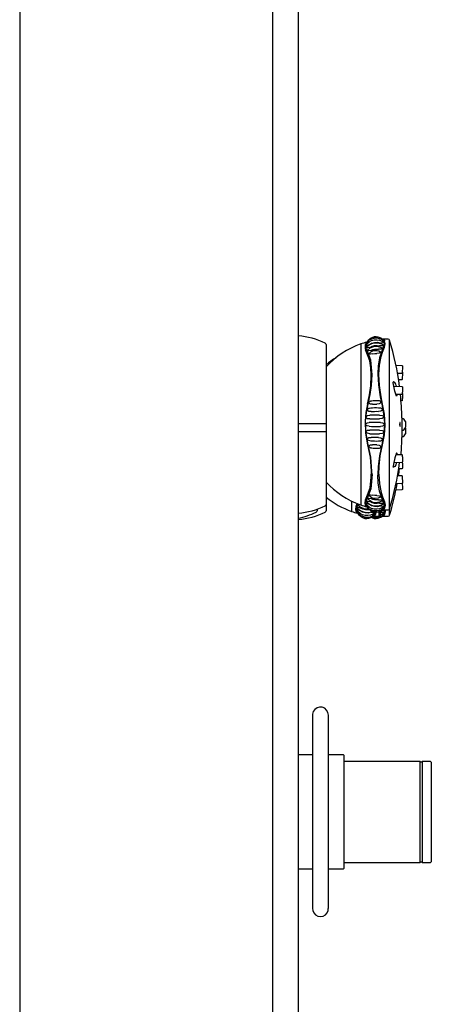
# Model space of a CAD drawing. Header units: millimetres. Extents: x 0 to 0.5, y -0.02 to 1.32.
# Tile 2 of 3: x 0 to 0.13, y 0.34 to 0.65. Entities that reach past the tile are written whole.
import ezdxf

# ---------------------------------------------------------------- set-up
doc = ezdxf.new("R2010")
doc.units = ezdxf.units.MM
doc.header["$LTSCALE"] = 0.6
doc.layers.add('BLOCKS', color=3, linetype='Continuous')

msp = doc.modelspace()

# ---------------------------------------------------------------- linework, layer by layer
at = {"layer": 'BLOCKS'}
for p, q in [((0.07999999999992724, -0.01499999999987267), (0.07999999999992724, 1.315000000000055)), ((0.08799999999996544, 1.315000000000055), (0.08799999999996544, -0.01499999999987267)), ((0, 1.300000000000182), (0, 0)), ((0.1147403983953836, 0.5489727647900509), (0.1150224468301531, 0.5487644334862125)), ((0.1169171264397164, 0.493359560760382), (0.1169171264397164, 0.5486606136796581)), ((0.09686414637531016, 0.5472757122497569), (0.09686414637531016, 0.4967646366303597)), ((0.1078089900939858, 0.5474760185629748), (0.1078089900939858, 0.5220201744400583)), ((0.1150224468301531, 0.5467360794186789), (0.114403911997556, 0.5452276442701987)), ((0.1146898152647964, 0.5448719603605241), (0.1153001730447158, 0.5464528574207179)), ((0.1188979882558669, 0.5407890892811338), (0.1207777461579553, 0.540645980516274)), ((0.1206527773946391, 0.538138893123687), (0.1193981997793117, 0.5381685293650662)), ((0.1206527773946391, 0.5361187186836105), (0.1197322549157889, 0.5361404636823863)), ((0.1182189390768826, 0.5341559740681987), (0.1207539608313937, 0.5340113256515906)), ((0.1187880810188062, 0.5346743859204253), (0.1187879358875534, 0.5346742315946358)), ((0.1206766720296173, 0.5315023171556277), (0.1188570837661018, 0.5315106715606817)), ((0.1206766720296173, 0.5294821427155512), (0.1205094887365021, 0.5294829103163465)), ((0.114403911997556, 0.5284820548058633), (0.1150224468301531, 0.5253021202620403)), ((0.1153001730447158, 0.525304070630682), (0.1146898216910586, 0.5284858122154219)), ((0.120786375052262, 0.5240723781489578), (0.120786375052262, 0.5220201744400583)), ((0.1207863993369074, 0.5240701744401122), (0.1207863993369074, 0.5199701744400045)), ((0.1078089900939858, 0.5220201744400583), (0.1078089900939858, 0.4965643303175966)), ((0.120786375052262, 0.5220201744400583), (0.120786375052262, 0.5199679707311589)), ((0.120786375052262, 0.5201429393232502), (0.120786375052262, 0.5179477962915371)), ((0.1207863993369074, 0.5199701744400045), (0.1207863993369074, 0.5179500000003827)), ((0.1219402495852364, 0.5229201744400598), (0.1219402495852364, 0.5211201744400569)), ((0.1219402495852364, 0.5208999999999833), (0.1219402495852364, 0.5190999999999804)), ((0.1150224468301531, 0.5187382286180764), (0.114403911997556, 0.5155582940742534)), ((0.1146898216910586, 0.5155545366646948), (0.1153001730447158, 0.5187362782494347)), ((0.1188570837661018, 0.512529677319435), (0.1206766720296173, 0.512538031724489)), ((0.1207539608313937, 0.5100290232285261), (0.1182189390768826, 0.509884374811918)), ((0.1187880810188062, 0.5093659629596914), (0.1187879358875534, 0.5093661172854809)), ((0.1207539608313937, 0.5080088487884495), (0.1197400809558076, 0.5079509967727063)), ((0.1131835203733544, 0.5060591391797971), (0.1131835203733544, 0.5059642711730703)), ((0.1193981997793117, 0.5058718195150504), (0.1206527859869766, 0.5059014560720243)), ((0.1150224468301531, 0.4973042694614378), (0.114403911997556, 0.498812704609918)), ((0.1146898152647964, 0.4991683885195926), (0.1153001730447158, 0.4975874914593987)), ((0.09396089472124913, 0.4952422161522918), (0.09396089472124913, 0.494744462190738)), ((0.09686414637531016, 0.4967646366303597), (0.09686414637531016, 0.494744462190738)), ((0.1049057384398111, 0.497785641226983), (0.1049057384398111, 0.4945441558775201)), ((0.1146225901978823, 0.4949805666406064), (0.1150224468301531, 0.4952759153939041)), ((0.1110912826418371, 0.4942478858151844), (0.1110913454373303, 0.4942478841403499)), ((0.1115558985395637, 0.4928396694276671), (0.1115153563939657, 0.4928506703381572)), ((0.1115558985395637, 0.4928396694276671), (0.1121191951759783, 0.4932557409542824)), ((0.1125511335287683, 0.4942280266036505), (0.1123969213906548, 0.4935377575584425)), ((0.1135277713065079, 0.4943049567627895), (0.1135277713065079, 0.4930026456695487)), ((0.1140138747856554, 0.493359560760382), (0.1140138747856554, 0.4946428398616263)), ((0.0925375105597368, 0.4301322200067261), (0.0925375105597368, 0.3689938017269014)), ((0.09753751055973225, 0.3689876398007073), (0.09753751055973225, 0.4301273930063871)), ((0.0925375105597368, 0.417526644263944), (0.08799999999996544, 0.417526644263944)), ((0.1023375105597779, 0.417526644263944), (0.09753751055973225, 0.417526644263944)), ((0.1023375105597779, 0.417526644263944), (0.1025375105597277, 0.4173266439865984)), ((0.1025375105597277, 0.3817266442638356), (0.1025375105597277, 0.4173266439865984)), ((0.1265764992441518, 0.4155000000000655), (0.1025375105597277, 0.4155000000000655)), ((0.1265764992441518, 0.3834999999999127), (0.1265764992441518, 0.4155000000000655)), ((0.1266764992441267, 0.415400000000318), (0.1265764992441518, 0.4155000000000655)), ((0.1267764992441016, 0.4153000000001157), (0.1266764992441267, 0.415400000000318)), ((0.1269764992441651, 0.4153000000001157), (0.1267764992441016, 0.4153000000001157)), ((0.12707649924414, 0.4153999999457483), (0.1269764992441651, 0.4153000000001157)), ((0.1271764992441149, 0.4155000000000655), (0.12707649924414, 0.4153999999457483)), ((0.1298764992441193, 0.4155000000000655), (0.1271764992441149, 0.4155000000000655)), ((0.1271764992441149, 0.4155000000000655), (0.1271764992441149, 0.3834999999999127)), ((0.1300764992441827, 0.415299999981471), (0.1298764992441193, 0.4155000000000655)), ((0.1300764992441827, 0.415299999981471), (0.1300764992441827, 0.3837000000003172)), ((0.1025375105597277, 0.3834999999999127), (0.1265764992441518, 0.3834999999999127)), ((0.1265764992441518, 0.3834999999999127), (0.1266764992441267, 0.3836000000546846)), ((0.1266764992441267, 0.3836000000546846), (0.1267764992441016, 0.3837000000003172)), ((0.1267764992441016, 0.3837000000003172), (0.1269764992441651, 0.3837000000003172)), ((0.1269764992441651, 0.3837000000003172), (0.12707649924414, 0.383600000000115)), ((0.12707649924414, 0.383600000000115), (0.1271764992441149, 0.3834999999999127)), ((0.1271764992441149, 0.3834999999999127), (0.1298764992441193, 0.3834999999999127)), ((0.1298764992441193, 0.3834999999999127), (0.1300764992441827, 0.3837000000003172)), ((0.08799999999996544, 0.3815266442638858), (0.0925375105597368, 0.3815266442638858)), ((0.09753751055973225, 0.3815266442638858), (0.1023375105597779, 0.3815266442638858)), ((0.1023375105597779, 0.3815266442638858), (0.1025375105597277, 0.3817266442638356))]:
    msp.add_line(p, q, dxfattribs=at)
at = {"layer": 'BLOCKS', "flags": 128}
for points in [[(0.1101176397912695, 0.5445337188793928), (0.1094442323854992, 0.5460196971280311), (0.1093069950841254, 0.5472709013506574), (0.1095623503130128, 0.5479858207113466), (0.1099767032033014, 0.5483888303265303)], [(0.1104178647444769, 0.5472001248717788), (0.1097650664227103, 0.5470100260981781), (0.1094808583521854, 0.5469553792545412), (0.1093732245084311, 0.5469579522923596), (0.1093463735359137, 0.5469714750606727), (0.1093374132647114, 0.5469933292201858), (0.1093421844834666, 0.547008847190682), (0.1098308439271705, 0.5476350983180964), (0.1104736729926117, 0.5481645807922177), (0.1112209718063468, 0.5485482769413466), (0.112037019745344, 0.5487694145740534), (0.1128834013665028, 0.548815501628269), (0.113719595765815, 0.5486867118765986), (0.1145060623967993, 0.5483879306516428), (0.1151767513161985, 0.5479520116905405)], [(0.1094929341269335, 0.5476752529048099), (0.1099691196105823, 0.5482573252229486), (0.1105837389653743, 0.5487503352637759), (0.1112893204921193, 0.5491080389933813), (0.1120548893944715, 0.5493160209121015), (0.1128477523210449, 0.5493636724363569), (0.1136332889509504, 0.5492508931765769), (0.1143775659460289, 0.5489814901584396), (0.1151437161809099, 0.5485082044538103)], [(0.1100604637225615, 0.5484989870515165), (0.1100428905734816, 0.5484871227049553), (0.1100108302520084, 0.5484596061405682), (0.1099832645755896, 0.5484274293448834), (0.1099607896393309, 0.5483912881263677), (0.1099481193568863, 0.5483634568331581)], [(0.1099767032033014, 0.5483888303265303), (0.1102614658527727, 0.5487334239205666), (0.1107978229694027, 0.5491623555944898), (0.1114109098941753, 0.5494736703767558), (0.1120747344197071, 0.5496552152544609), (0.1127619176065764, 0.5496980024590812), (0.1134435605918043, 0.5496018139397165), (0.1140910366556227, 0.549369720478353), (0.1147403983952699, 0.5489727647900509)], [(0.1104178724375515, 0.5472001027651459), (0.1112090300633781, 0.5477072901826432), (0.1121212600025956, 0.547979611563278), (0.1130737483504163, 0.5480048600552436), (0.1139947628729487, 0.5477722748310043)], [(0.1108942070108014, 0.5492112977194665), (0.1111078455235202, 0.549391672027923), (0.1115806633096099, 0.5496417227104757), (0.1120958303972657, 0.5497861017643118), (0.1126300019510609, 0.5498168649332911), (0.1131585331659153, 0.5497339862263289), (0.1136573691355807, 0.5495403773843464), (0.1137074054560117, 0.5495072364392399)], [(0.1151767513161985, 0.5479520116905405), (0.1151857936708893, 0.5479274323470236), (0.1151757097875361, 0.5479018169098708), (0.1151456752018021, 0.5478786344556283), (0.1150257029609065, 0.5478390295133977), (0.1147096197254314, 0.5477980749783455), (0.1139947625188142, 0.5477722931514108)], [(0.1150224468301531, 0.5487644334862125), (0.1151422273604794, 0.5485191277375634), (0.1152343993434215, 0.5478428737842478), (0.1150930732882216, 0.5469794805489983), (0.1150224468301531, 0.5467360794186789)], [(0.1150224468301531, 0.5487644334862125), (0.1150770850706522, 0.5487571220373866), (0.115129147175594, 0.5487399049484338), (0.1151768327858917, 0.5487133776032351), (0.1152184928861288, 0.5486784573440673), (0.1152526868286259, 0.5486363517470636), (0.1152782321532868, 0.5485885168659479), (0.1152942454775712, 0.5485366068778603), (0.1153001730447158, 0.5484824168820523)], [(0.1153001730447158, 0.5464528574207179), (0.1155066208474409, 0.5475583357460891), (0.1153001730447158, 0.5484824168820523)], [(0.1099281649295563, 0.544079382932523), (0.1092838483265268, 0.5455860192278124)], [(0.1106577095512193, 0.546407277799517), (0.1099602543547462, 0.5462285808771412), (0.1096513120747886, 0.5461867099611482), (0.1095304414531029, 0.5462013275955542), (0.1095004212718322, 0.5462221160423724), (0.1094905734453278, 0.5462521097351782), (0.1094995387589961, 0.5462848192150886), (0.1099780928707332, 0.5468381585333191), (0.1105914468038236, 0.5473038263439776), (0.111295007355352, 0.5476417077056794), (0.1120576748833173, 0.5478382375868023), (0.1128469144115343, 0.5478835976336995), (0.1136283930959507, 0.5477778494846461), (0.1143682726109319, 0.5475246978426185), (0.114997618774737, 0.5471568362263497)], [(0.1099525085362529, 0.5477353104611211), (0.1096513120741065, 0.5476608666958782), (0.109530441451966, 0.5476478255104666), (0.1095004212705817, 0.5476543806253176), (0.1094905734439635, 0.5476698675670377), (0.1094929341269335, 0.5476752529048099)], [(0.1110459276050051, 0.5454544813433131), (0.1103274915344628, 0.5453064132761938), (0.1100089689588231, 0.5452892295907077), (0.1098844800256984, 0.5453211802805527), (0.1098533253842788, 0.5453501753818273), (0.1098427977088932, 0.5453880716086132), (0.1098540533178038, 0.5454377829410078), (0.1107171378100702, 0.5462261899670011), (0.1119226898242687, 0.5466974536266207), (0.1126069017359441, 0.5467650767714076), (0.1133118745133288, 0.5467022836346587), (0.1140049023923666, 0.5465003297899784), (0.114611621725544, 0.5461766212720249)], [(0.1115456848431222, 0.5443236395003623), (0.110842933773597, 0.5442223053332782), (0.1106710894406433, 0.544222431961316), (0.1105364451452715, 0.5442429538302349), (0.1104246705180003, 0.544296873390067), (0.1103967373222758, 0.5443346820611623), (0.1103873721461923, 0.5443798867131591), (0.110400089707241, 0.5444490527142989), (0.1109784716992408, 0.5450046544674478), (0.1118522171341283, 0.5453845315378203), (0.1123821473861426, 0.5454581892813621), (0.1129497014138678, 0.5454267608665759), (0.11352364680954, 0.5452733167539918), (0.1140068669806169, 0.5450163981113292)], [(0.110657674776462, 0.5464073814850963), (0.1113598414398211, 0.5467911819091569), (0.112139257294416, 0.5470029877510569), (0.1129516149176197, 0.5470363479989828), (0.1137480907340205, 0.5468841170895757)], [(0.1110459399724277, 0.5454544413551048), (0.1115798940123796, 0.5457019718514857), (0.1121612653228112, 0.5458437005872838), (0.1127613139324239, 0.5458756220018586), (0.1133574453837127, 0.5457946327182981)], [(0.1140068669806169, 0.5450163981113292), (0.1140430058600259, 0.5449917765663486), (0.114072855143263, 0.5449464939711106), (0.114082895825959, 0.5448982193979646), (0.1140731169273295, 0.5448494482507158), (0.114043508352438, 0.5448027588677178), (0.11392481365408, 0.5447152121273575), (0.1137817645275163, 0.5446550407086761), (0.1135999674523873, 0.5446051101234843), (0.1128638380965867, 0.5445065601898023), (0.1128638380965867, 0.5445065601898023)], [(0.114403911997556, 0.5452276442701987), (0.1136743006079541, 0.5431181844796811), (0.1132769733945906, 0.5405113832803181), (0.1131815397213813, 0.5380244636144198), (0.1133407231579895, 0.5345481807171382), (0.1138837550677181, 0.5307612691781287), (0.114403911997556, 0.5284820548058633)], [(0.114611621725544, 0.5461766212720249), (0.1146400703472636, 0.5461425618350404), (0.1146515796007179, 0.546099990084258), (0.114640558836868, 0.546057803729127), (0.1146069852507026, 0.5460182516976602), (0.114472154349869, 0.5459464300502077), (0.1141264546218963, 0.5458645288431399), (0.1133574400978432, 0.5457946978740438)], [(0.1135090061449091, 0.5377713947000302), (0.1136625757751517, 0.5408005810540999), (0.1141829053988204, 0.5434989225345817), (0.1146898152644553, 0.5448719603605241)], [(0.114997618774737, 0.5471568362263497), (0.1150129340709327, 0.5471410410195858), (0.115023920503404, 0.5471058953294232), (0.1150125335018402, 0.5470719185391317), (0.1149788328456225, 0.5470407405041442), (0.1148444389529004, 0.5469861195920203), (0.1145046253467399, 0.5469280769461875), (0.1137480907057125, 0.5468841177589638)], [(0.1099281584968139, 0.5284858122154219), (0.1105610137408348, 0.531429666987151), (0.1109343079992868, 0.5341968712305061), (0.1111047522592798, 0.5376000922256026), (0.1109911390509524, 0.5399698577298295), (0.1106371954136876, 0.5421421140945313), (0.1099281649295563, 0.544079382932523)], [(0.1113378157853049, 0.5378514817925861), (0.1113195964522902, 0.538860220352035), (0.1109223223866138, 0.5423333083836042), (0.1101176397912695, 0.5445337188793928)], [(0.1115457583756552, 0.5443233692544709), (0.1121846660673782, 0.5445137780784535), (0.1128638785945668, 0.5445062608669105)], [(0.1209070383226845, 0.539012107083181), (0.1208923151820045, 0.5387562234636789), (0.1208738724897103, 0.5384824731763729), (0.1208591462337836, 0.5383256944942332), (0.1208548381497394, 0.5383012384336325), (0.1208499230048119, 0.5382823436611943), (0.1208400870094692, 0.5382564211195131), (0.120817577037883, 0.5382186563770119), (0.1207771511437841, 0.5381784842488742), (0.1207175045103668, 0.5381480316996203), (0.1206457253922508, 0.5381391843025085)], [(0.1207725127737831, 0.540646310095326), (0.1208438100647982, 0.5406293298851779), (0.1208937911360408, 0.5405975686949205), (0.1209267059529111, 0.5405610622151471), (0.1209465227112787, 0.5405256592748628), (0.1209562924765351, 0.5404978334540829), (0.12095718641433, 0.5404938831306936)], [(0.1208808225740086, 0.5385856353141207), (0.1208937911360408, 0.5385773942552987), (0.1209267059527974, 0.5385408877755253), (0.1209465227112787, 0.5385054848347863), (0.1209562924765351, 0.5384776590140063), (0.12095718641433, 0.5384737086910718)], [(0.12095718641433, 0.5404938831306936), (0.1209603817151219, 0.5404797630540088), (0.1209625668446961, 0.5404650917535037), (0.1209641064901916, 0.5404473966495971), (0.1209652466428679, 0.5403997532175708), (0.1209611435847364, 0.5401938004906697), (0.1209503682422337, 0.5398979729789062), (0.1209333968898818, 0.5395165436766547), (0.1209130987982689, 0.5391174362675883), (0.1209070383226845, 0.539012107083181)], [(0.1101176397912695, 0.5284796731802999), (0.110147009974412, 0.52859286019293), (0.1107670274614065, 0.5314535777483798), (0.1111574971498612, 0.5343005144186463), (0.1113378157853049, 0.5378514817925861)], [(0.1146898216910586, 0.5284858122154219), (0.1141865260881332, 0.5307220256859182), (0.1136707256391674, 0.5343328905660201), (0.1135089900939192, 0.5378060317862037)], [(0.1188262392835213, 0.5347938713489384), (0.1185703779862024, 0.5352566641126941), (0.118119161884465, 0.5355447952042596), (0.118014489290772, 0.5354761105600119), (0.1179966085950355, 0.5354258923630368), (0.1179932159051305, 0.5353902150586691), (0.1179930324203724, 0.5353791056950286)], [(0.1209070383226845, 0.5369919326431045), (0.1208923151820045, 0.5367360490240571), (0.1208738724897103, 0.5364622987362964), (0.1208591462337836, 0.5363055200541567), (0.1208548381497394, 0.5362810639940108), (0.1208499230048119, 0.5362621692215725), (0.1208400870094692, 0.5362362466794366), (0.120817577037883, 0.5361984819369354), (0.1207771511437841, 0.5361583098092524), (0.1207175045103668, 0.5361278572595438), (0.1206457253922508, 0.536119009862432)], [(0.12095718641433, 0.5384737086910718), (0.1209603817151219, 0.538459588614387), (0.1209625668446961, 0.5384449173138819), (0.1209641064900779, 0.5384272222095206), (0.1209652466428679, 0.5383795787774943), (0.1209611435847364, 0.5381736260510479), (0.1209503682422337, 0.5378777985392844), (0.1209333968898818, 0.5374963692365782), (0.1209130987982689, 0.5370972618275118), (0.1209070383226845, 0.5369919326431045)], [(0.1188262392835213, 0.5315962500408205), (0.1185703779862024, 0.5325627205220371), (0.118119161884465, 0.5346083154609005), (0.118014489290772, 0.5351808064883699), (0.1179966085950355, 0.5353154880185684), (0.1179932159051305, 0.5353671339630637), (0.1179930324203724, 0.5353791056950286)], [(0.1190303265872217, 0.534109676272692), (0.1189780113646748, 0.5343441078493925), (0.1188262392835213, 0.5347938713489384)], [(0.1209639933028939, 0.5332223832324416), (0.1209638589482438, 0.5331688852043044), (0.120955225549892, 0.5327703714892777), (0.1209400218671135, 0.532371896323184), (0.1209203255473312, 0.5320267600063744), (0.120898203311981, 0.5317781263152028), (0.1208846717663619, 0.5316904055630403), (0.1208711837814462, 0.5316416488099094), (0.1208531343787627, 0.5316033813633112), (0.1208235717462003, 0.5315645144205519), (0.1207720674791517, 0.5315257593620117), (0.1207027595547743, 0.5315038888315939), (0.1206764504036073, 0.5315055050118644)], [(0.1207532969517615, 0.5340086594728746), (0.1207728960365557, 0.5340093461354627), (0.1208405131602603, 0.5339862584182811), (0.1208858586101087, 0.5339520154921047), (0.1209148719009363, 0.5339154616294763), (0.1209313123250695, 0.5338834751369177), (0.120940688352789, 0.5338562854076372), (0.1209478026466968, 0.5338245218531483), (0.1209567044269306, 0.5337439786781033), (0.1209646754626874, 0.533494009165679), (0.1209639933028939, 0.5332223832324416)], [(0.1115456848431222, 0.5284335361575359), (0.110842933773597, 0.5284731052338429), (0.1106710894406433, 0.5285343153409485), (0.1105364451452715, 0.5286204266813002), (0.1104246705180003, 0.5287586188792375), (0.1103967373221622, 0.528836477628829), (0.1103873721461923, 0.5289202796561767), (0.1103965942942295, 0.529005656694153), (0.1104244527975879, 0.5290881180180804), (0.1105362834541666, 0.5292443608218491), (0.110671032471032, 0.5293515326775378), (0.1108428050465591, 0.5294384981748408), (0.110865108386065, 0.5294426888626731)], [(0.1108649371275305, 0.5294438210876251), (0.1109054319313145, 0.529458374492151), (0.1112729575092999, 0.5295445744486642), (0.1116940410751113, 0.5296069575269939), (0.1121468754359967, 0.5296432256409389), (0.1126133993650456, 0.5296519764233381), (0.1130751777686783, 0.5296333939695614), (0.1135537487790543, 0.5295835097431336), (0.1137806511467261, 0.5294932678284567), (0.1139238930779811, 0.5293967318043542), (0.1140430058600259, 0.5292482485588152), (0.1140728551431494, 0.5291669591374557), (0.114082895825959, 0.5290810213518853), (0.1140731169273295, 0.5289948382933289), (0.114043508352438, 0.5289130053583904), (0.11392481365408, 0.5287622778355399), (0.1137817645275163, 0.5286625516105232), (0.1135999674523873, 0.5285852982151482), (0.1128638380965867, 0.5284861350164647), (0.1128638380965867, 0.5284861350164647)], [(0.1191060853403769, 0.5310061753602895), (0.1189780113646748, 0.5311751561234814), (0.1188262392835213, 0.5315962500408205)], [(0.1191060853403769, 0.5310061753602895), (0.1192087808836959, 0.5310429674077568), (0.1192927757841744, 0.5313227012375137)], [(0.1192927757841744, 0.5313227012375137), (0.119304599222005, 0.531414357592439), (0.1193098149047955, 0.5315085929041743)], [(0.1209639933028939, 0.5312022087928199), (0.1209638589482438, 0.5311487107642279), (0.120955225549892, 0.5307501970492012), (0.1209400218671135, 0.5303517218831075), (0.1209203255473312, 0.5300065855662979), (0.120898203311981, 0.5297579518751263), (0.1208846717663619, 0.5296702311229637), (0.1208711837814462, 0.5296214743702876), (0.1208531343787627, 0.5295832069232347), (0.1208235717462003, 0.5295443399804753), (0.1207720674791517, 0.52950558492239), (0.1207027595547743, 0.5294837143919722), (0.1206764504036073, 0.5294853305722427)], [(0.1209092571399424, 0.53190236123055), (0.1209148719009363, 0.5318952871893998), (0.1209313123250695, 0.5318633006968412), (0.120940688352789, 0.5318361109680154), (0.1209478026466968, 0.5318043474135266), (0.1209567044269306, 0.5317238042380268), (0.1209646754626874, 0.5314738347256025), (0.1209639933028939, 0.5312022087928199)], [(0.1099281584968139, 0.5284858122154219), (0.1093863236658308, 0.5258021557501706), (0.1091282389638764, 0.5230190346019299), (0.1092520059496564, 0.5193007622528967), (0.1099281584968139, 0.5155545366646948)], [(0.1101176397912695, 0.5155606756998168), (0.1094442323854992, 0.5191955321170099), (0.1093069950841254, 0.5230179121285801), (0.1095623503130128, 0.5257565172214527), (0.1101176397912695, 0.5284796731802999)], [(0.1110459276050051, 0.5261060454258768), (0.1103274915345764, 0.5261580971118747), (0.1100089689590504, 0.5263062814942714), (0.1098844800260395, 0.5264491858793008), (0.1098533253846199, 0.526529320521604), (0.1098427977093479, 0.5266153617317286), (0.1098529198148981, 0.5267028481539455), (0.1098837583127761, 0.5267870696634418), (0.1100078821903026, 0.5269458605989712), (0.1103269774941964, 0.5271326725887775), (0.1104559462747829, 0.5271555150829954)], [(0.1104534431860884, 0.5271711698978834), (0.1104945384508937, 0.52718074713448), (0.1109828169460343, 0.5272560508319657), (0.1115375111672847, 0.5273109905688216), (0.1121327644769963, 0.5273431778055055), (0.1127467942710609, 0.527351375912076), (0.1133571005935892, 0.5273356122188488), (0.1133716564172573, 0.5273346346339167)], [(0.1110459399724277, 0.5261060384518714), (0.1115798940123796, 0.5261491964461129), (0.1121612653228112, 0.5261739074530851), (0.1127613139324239, 0.5261794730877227), (0.1133574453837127, 0.5261653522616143)], [(0.1115457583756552, 0.5284334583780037), (0.1121846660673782, 0.5284882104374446), (0.1128638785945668, 0.5284860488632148)], [(0.1133716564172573, 0.5273346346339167), (0.1141250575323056, 0.5272544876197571), (0.1144704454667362, 0.5270845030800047), (0.1146060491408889, 0.5269300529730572), (0.1146400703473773, 0.5268458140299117), (0.1146515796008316, 0.5267569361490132), (0.1146405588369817, 0.5266680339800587), (0.1146069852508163, 0.526583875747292), (0.114472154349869, 0.5264296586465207), (0.1141264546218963, 0.5262584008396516), (0.1133574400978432, 0.5261653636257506)], [(0.1106577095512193, 0.5237695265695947), (0.1099602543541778, 0.5238442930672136), (0.1096513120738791, 0.5240032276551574), (0.1095304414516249, 0.5241495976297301), (0.1095004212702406, 0.5242301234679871), (0.1094905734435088, 0.5243156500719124), (0.1095008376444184, 0.5244016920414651), (0.109531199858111, 0.5244841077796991), (0.1096525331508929, 0.5246382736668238), (0.1099611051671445, 0.5248165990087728), (0.1106583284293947, 0.5249320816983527)], [(0.110657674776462, 0.5237695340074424), (0.1113598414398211, 0.5237970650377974), (0.112139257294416, 0.5238122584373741), (0.1129516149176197, 0.5238146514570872), (0.1137480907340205, 0.5238037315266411)], [(0.1137479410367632, 0.5249889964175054), (0.1129514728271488, 0.5250071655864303), (0.1121386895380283, 0.525003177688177), (0.1113595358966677, 0.5249778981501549), (0.1106583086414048, 0.5249320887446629)], [(0.1137479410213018, 0.5249889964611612), (0.1145048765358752, 0.5248951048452), (0.1148452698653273, 0.5247217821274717), (0.1149795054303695, 0.5245668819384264), (0.1150129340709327, 0.5244829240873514), (0.115023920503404, 0.5243946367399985), (0.1150125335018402, 0.5243066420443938), (0.1149788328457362, 0.5242231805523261), (0.1148444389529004, 0.5240697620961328), (0.1145046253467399, 0.5238987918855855), (0.1137480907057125, 0.5238037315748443)], [(0.1150224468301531, 0.5253021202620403), (0.1151422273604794, 0.5241906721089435), (0.1152343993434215, 0.5217622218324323), (0.1150930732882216, 0.5193378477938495), (0.1150224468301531, 0.5187382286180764)], [(0.1153001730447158, 0.5187362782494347), (0.1155066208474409, 0.5216696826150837), (0.1153001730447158, 0.525304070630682)], [(0.09686414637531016, 0.5221959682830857), (0.09556276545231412, 0.5222000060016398), (0.09452484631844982, 0.5222028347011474), (0.09346890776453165, 0.522205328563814), (0.09239723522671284, 0.5222074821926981), (0.09131214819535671, 0.5222092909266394), (0.09021599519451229, 0.5222107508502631), (0.08911114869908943, 0.5222118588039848), (0.08799999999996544, 0.5222126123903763)], [(0.1104178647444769, 0.5214383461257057), (0.109765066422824, 0.5215411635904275), (0.1094808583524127, 0.5217130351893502), (0.1093732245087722, 0.5218591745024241), (0.1093463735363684, 0.521937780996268), (0.1093374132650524, 0.5220201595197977), (0.1093463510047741, 0.5221026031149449), (0.1093732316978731, 0.5221812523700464), (0.1094810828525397, 0.5223274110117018), (0.109766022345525, 0.5224993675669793), (0.1104184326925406, 0.5226020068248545)], [(0.1106577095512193, 0.5191082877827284), (0.1099602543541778, 0.5192239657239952), (0.1096513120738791, 0.5194033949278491), (0.1095304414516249, 0.5195581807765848), (0.1095004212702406, 0.5196408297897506), (0.1094905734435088, 0.5197270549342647), (0.1095008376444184, 0.5198123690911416), (0.109531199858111, 0.5198926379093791), (0.1096525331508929, 0.520038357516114), (0.1099611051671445, 0.5201962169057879), (0.1106583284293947, 0.520270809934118)], [(0.1104178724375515, 0.5214383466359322), (0.1112090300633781, 0.5214266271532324), (0.1121212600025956, 0.5214203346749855), (0.1130737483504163, 0.5214197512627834), (0.1139947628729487, 0.5214251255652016)], [(0.1139945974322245, 0.5226152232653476), (0.1130734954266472, 0.5226205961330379), (0.1121204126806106, 0.5226200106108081), (0.1112092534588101, 0.5226137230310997), (0.1104184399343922, 0.5226020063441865)], [(0.1137479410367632, 0.520236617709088), (0.1129514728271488, 0.5202257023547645), (0.112138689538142, 0.5202280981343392), (0.1113595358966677, 0.5202432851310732), (0.1106583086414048, 0.5202708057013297)], [(0.1137479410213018, 0.5202366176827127), (0.1145048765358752, 0.5201414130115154), (0.1148452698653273, 0.5199698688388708), (0.1149795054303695, 0.5198160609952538), (0.115012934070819, 0.519732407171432), (0.1150239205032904, 0.5196442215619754), (0.1150125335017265, 0.519556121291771), (0.1149788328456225, 0.5194723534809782), (0.1148444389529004, 0.5193178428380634), (0.1145046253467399, 0.5191450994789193), (0.1137480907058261, 0.5190513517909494)], [(0.1139945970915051, 0.5226152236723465), (0.1147099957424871, 0.5225133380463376), (0.1150260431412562, 0.5223366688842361), (0.1151459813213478, 0.5221860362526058), (0.1151758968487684, 0.5221048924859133), (0.1151857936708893, 0.5220198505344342), (0.1151757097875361, 0.5219349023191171), (0.1151456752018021, 0.5218538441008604), (0.1150257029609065, 0.5217033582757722), (0.1147096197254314, 0.5215267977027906), (0.1139947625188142, 0.5214251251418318)], [(0.1200996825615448, 0.5224765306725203), (0.1200848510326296, 0.5222983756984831), (0.1200778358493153, 0.522088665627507), (0.1200794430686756, 0.5218719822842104), (0.1200894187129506, 0.5216723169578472), (0.1201066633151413, 0.5215111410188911), (0.1201293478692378, 0.5214062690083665), (0.1201550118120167, 0.5213701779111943), (0.120180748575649, 0.5214080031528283), (0.1202035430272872, 0.5215159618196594), (0.1202207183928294, 0.5216813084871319), (0.1202303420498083, 0.5218843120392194), (0.1202314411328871, 0.5221015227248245), (0.1202240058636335, 0.5223089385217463), (0.1202088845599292, 0.5224842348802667), (0.1201876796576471, 0.5226082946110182), (0.1201626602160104, 0.5226667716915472), (0.1201366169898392, 0.5226520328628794), (0.120112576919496, 0.5225649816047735), (0.1200996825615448, 0.5224765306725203)], [(0.08799999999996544, 0.5198075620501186), (0.08911114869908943, 0.5198083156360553), (0.09021599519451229, 0.5198094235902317), (0.09131214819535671, 0.5198108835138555), (0.09239723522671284, 0.5198126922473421), (0.09346890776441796, 0.5198148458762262), (0.09452484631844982, 0.5198173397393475), (0.09556276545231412, 0.5198201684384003), (0.09686414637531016, 0.5198242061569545)], [(0.1110780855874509, 0.5167745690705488), (0.1103274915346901, 0.5169073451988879), (0.1100089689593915, 0.5170936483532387), (0.1098844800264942, 0.5172522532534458), (0.1098533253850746, 0.517336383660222), (0.1098427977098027, 0.517423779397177), (0.1098529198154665, 0.5175099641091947), (0.1098837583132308, 0.5175902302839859), (0.1100078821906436, 0.5177333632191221), (0.1103269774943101, 0.5178819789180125), (0.1110465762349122, 0.517934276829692)], [(0.110657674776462, 0.5191082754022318), (0.1113598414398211, 0.5190624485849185), (0.112139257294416, 0.5190371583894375), (0.1129516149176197, 0.5190331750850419), (0.1137480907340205, 0.519051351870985)], [(0.1133573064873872, 0.5178749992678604), (0.1127612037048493, 0.5178608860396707), (0.1121608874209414, 0.5178664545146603), (0.1115804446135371, 0.5178911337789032), (0.1110465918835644, 0.517934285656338)], [(0.1133735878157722, 0.516705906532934), (0.1133514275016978, 0.5167044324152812), (0.1127457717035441, 0.5166889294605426), (0.1121366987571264, 0.5166969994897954), (0.1115456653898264, 0.516728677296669), (0.1110780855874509, 0.5167745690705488)], [(0.1133573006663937, 0.5178749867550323), (0.1141250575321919, 0.5177822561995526), (0.1144704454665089, 0.5176121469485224), (0.1146060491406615, 0.517458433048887), (0.11464007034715, 0.5173744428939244), (0.1146515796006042, 0.5172856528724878), (0.1146405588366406, 0.517196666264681), (0.1146069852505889, 0.5171122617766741), (0.1144721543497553, 0.5169573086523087), (0.1141264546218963, 0.5167861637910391), (0.1133735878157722, 0.516705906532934)], [(0.1099281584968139, 0.5155545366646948), (0.1107067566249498, 0.511702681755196), (0.1110911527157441, 0.5073888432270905), (0.1111087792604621, 0.5063598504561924)], [(0.1113378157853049, 0.5061888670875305), (0.1113195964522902, 0.507238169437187), (0.1109223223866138, 0.5116347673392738), (0.1101176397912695, 0.5155606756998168)], [(0.1108673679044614, 0.5145970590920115), (0.110842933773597, 0.5146016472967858), (0.1106710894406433, 0.5146885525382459), (0.1105364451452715, 0.514795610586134), (0.1104246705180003, 0.5149517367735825), (0.1103967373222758, 0.5150341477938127), (0.1103873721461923, 0.5151194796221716), (0.1103965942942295, 0.5152033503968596), (0.1104244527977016, 0.5152812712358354), (0.1105362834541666, 0.515419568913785), (0.110671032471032, 0.5155057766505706), (0.1108428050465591, 0.515567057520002), (0.1115464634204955, 0.5156067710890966), (0.1115464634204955, 0.5156067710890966)], [(0.1135141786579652, 0.5144533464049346), (0.1135000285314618, 0.514450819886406), (0.1130692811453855, 0.5144064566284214), (0.1126121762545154, 0.514388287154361), (0.1121506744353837, 0.5143968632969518), (0.1117020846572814, 0.5144323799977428), (0.1112836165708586, 0.5144936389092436), (0.110916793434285, 0.5145785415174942), (0.1108672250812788, 0.514596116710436)], [(0.1128637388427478, 0.5155543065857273), (0.1121850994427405, 0.5155521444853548), (0.1115465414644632, 0.5156068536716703)], [(0.1128636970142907, 0.5155542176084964), (0.113598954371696, 0.5154553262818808), (0.1137806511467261, 0.5153782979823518), (0.1139238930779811, 0.5152788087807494), (0.1140430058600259, 0.5151284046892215), (0.1140728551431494, 0.5150467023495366), (0.1140828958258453, 0.5149606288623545), (0.1140731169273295, 0.5148745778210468), (0.114043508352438, 0.5147931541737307), (0.11392481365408, 0.5146443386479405), (0.1137817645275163, 0.5145475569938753), (0.1135999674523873, 0.5144750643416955), (0.1135127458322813, 0.5144670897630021)], [(0.114403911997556, 0.5155582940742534), (0.1136743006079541, 0.5121118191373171), (0.1132769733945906, 0.5087071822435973), (0.1131835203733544, 0.5060591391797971)], [(0.1135089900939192, 0.506234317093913), (0.113599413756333, 0.5088324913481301), (0.1139684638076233, 0.5120765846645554), (0.1146898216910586, 0.5155545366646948)], [(0.1188262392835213, 0.5124440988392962), (0.1185703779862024, 0.5114776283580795), (0.118119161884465, 0.5094320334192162), (0.118014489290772, 0.5088595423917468), (0.1179966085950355, 0.5087248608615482), (0.1179932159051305, 0.508673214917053), (0.1179930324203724, 0.5086612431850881)], [(0.1191060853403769, 0.5130341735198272), (0.1189780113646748, 0.5128651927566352), (0.1188262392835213, 0.5124440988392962)], [(0.1191060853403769, 0.5130341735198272), (0.1192087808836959, 0.5129973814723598), (0.1192927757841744, 0.512717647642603)], [(0.1192927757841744, 0.512717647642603), (0.119304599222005, 0.5126259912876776), (0.1193098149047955, 0.5125317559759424)], [(0.1206763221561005, 0.5125351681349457), (0.1206977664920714, 0.5125370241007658), (0.1207660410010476, 0.5125176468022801), (0.1208129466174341, 0.5124860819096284), (0.1208437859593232, 0.5124513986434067), (0.120861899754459, 0.5124206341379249), (0.1208728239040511, 0.5123941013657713), (0.1208818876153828, 0.5123624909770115), (0.1208961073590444, 0.5122789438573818), (0.1209192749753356, 0.5120284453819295), (0.1209383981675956, 0.511702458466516), (0.1209521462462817, 0.5113553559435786)], [(0.1209521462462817, 0.5113553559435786), (0.1209541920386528, 0.5113037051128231), (0.1209633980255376, 0.5109056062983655), (0.120964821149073, 0.5105614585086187), (0.1209578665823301, 0.5103141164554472), (0.1209494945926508, 0.510226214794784), (0.1209405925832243, 0.510183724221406), (0.1209218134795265, 0.5101368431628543), (0.1208930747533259, 0.5100959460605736), (0.120842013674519, 0.5100549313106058), (0.1207728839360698, 0.510031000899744), (0.1207532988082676, 0.510031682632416)], [(0.1188262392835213, 0.5092464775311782), (0.1185703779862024, 0.5087836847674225), (0.118119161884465, 0.5084955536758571), (0.118014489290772, 0.5085642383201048), (0.1179966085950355, 0.5086144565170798), (0.1179932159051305, 0.5086501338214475), (0.1179930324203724, 0.5086612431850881)], [(0.1190309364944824, 0.5099307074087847), (0.1189780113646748, 0.5096962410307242), (0.1188262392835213, 0.5092464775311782)], [(0.1209521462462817, 0.5093351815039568), (0.1209541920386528, 0.5092835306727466), (0.1209633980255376, 0.5088854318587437), (0.120964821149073, 0.5085412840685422), (0.1209578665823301, 0.5082939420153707), (0.1209494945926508, 0.5082060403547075), (0.1209405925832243, 0.5081635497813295), (0.1209218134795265, 0.5081166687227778), (0.1208930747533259, 0.5080757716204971), (0.120842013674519, 0.5080347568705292), (0.1207728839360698, 0.5080108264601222), (0.1207532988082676, 0.5080115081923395)], [(0.1209090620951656, 0.510118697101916), (0.1209192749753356, 0.510008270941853), (0.1209383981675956, 0.5096822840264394), (0.1209521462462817, 0.5093351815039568)], [(0.1099281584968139, 0.499769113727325), (0.1107067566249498, 0.5019392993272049), (0.1110911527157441, 0.5053652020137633), (0.1111087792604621, 0.5063598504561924)], [(0.1113378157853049, 0.5061888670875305), (0.1113195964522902, 0.5051801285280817), (0.1109223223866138, 0.5017070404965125), (0.1101176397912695, 0.4995066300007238)], [(0.114403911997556, 0.498812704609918), (0.1136743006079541, 0.5009221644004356), (0.1132769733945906, 0.5035289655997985), (0.1131835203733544, 0.5059642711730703)], [(0.1135090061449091, 0.5062689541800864), (0.1136625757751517, 0.5032397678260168), (0.1141829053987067, 0.500541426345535), (0.1146898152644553, 0.4991683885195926)], [(0.1208464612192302, 0.5057679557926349), (0.1208510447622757, 0.5057542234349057), (0.1208546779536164, 0.5057398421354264), (0.1208579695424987, 0.5057223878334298), (0.1208638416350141, 0.5056750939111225), (0.1209096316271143, 0.505101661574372), (0.1209547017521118, 0.5040324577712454), (0.1209635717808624, 0.5037582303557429), (0.1209645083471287, 0.5036007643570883), (0.1209626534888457, 0.5035760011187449), (0.1209596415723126, 0.5035567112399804), (0.1209524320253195, 0.5035299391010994), (0.120933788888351, 0.5034901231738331), (0.1208975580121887, 0.5034461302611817), (0.1208412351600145, 0.5034098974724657), (0.1207698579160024, 0.503393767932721), (0.1188979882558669, 0.5032512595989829)], [(0.120647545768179, 0.5059012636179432), (0.1207201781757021, 0.5058914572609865), (0.1207730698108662, 0.5058648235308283), (0.1208094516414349, 0.5058317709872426), (0.1208326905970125, 0.5057985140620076), (0.1208451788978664, 0.5057717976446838), (0.1208464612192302, 0.5057679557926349)], [(0.1208943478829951, 0.5034440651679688), (0.1209547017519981, 0.5020122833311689), (0.1209635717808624, 0.5017380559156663), (0.1209645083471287, 0.5015805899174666), (0.1209626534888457, 0.5015558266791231), (0.1209596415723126, 0.5015365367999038), (0.1209524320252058, 0.5015097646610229), (0.120933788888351, 0.5014699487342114), (0.1208975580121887, 0.5014259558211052), (0.1208412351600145, 0.5013897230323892), (0.1207698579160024, 0.5013735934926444), (0.1188979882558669, 0.5012310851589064)], [(0.10952183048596, 0.4961717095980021), (0.1093863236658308, 0.4963046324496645), (0.1091282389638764, 0.4970299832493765), (0.1092520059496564, 0.4982429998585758), (0.1099281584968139, 0.499769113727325)], [(0.1101176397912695, 0.4995066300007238), (0.1094442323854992, 0.4980206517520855), (0.1093069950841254, 0.4967694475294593), (0.1095623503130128, 0.49605452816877), (0.109976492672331, 0.4956517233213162)], [(0.1098634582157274, 0.4985908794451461), (0.1098533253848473, 0.4986069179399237), (0.1098427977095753, 0.4986517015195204), (0.1098529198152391, 0.498689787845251), (0.1098837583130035, 0.4987189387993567), (0.1100078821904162, 0.4987510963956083), (0.1103269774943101, 0.4987339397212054), (0.1110465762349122, 0.4985857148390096)], [(0.1146139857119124, 0.4978665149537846), (0.1136722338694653, 0.4974241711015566), (0.1124208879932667, 0.4972810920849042), (0.111732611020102, 0.4973855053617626), (0.1110431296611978, 0.4976349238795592), (0.11039674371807, 0.4980413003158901), (0.1098634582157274, 0.4985908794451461)], [(0.1104161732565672, 0.4995733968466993), (0.1103967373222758, 0.4996099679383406), (0.1103873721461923, 0.4996601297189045), (0.1103965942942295, 0.4997054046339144), (0.1104244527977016, 0.4997432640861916), (0.1105362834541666, 0.4997972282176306), (0.110671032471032, 0.4998177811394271), (0.1108428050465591, 0.4998179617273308), (0.1115464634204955, 0.4997165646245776)], [(0.114015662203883, 0.4990300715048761), (0.1133216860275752, 0.4986973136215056), (0.1123666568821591, 0.498582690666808), (0.111839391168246, 0.4986590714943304), (0.1113109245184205, 0.4988464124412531), (0.1108178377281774, 0.499154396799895), (0.1104161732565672, 0.4995733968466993)], [(0.1133573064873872, 0.498245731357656), (0.1127612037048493, 0.4981647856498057), (0.1121608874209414, 0.4981967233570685), (0.1115804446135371, 0.4983382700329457), (0.1110465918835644, 0.4985857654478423)], [(0.1128637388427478, 0.4995341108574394), (0.1121850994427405, 0.4995265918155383), (0.1115465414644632, 0.4997168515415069)], [(0.1128636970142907, 0.4995338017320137), (0.113598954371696, 0.4994354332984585), (0.1137806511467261, 0.4993856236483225), (0.1139238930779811, 0.4993255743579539), (0.1140430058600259, 0.4992381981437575), (0.114072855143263, 0.4991915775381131), (0.114082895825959, 0.4991428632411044), (0.1140731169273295, 0.4990945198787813), (0.114043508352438, 0.4990491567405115), (0.114015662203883, 0.4990300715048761)], [(0.1133573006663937, 0.4982456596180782), (0.1141250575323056, 0.4981759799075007), (0.1144704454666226, 0.4980945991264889), (0.1146060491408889, 0.4980230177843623), (0.1146400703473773, 0.4979835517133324), (0.1146515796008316, 0.4979414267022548), (0.114640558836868, 0.4978988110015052), (0.1146139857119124, 0.4978665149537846)], [(0.106616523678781, 0.4941535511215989), (0.1064830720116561, 0.4942844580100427), (0.1062249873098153, 0.4950098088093), (0.1063487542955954, 0.496222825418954), (0.1066881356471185, 0.49698882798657)], [(0.1069428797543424, 0.4968873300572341), (0.1065409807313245, 0.4960004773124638), (0.1064037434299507, 0.4947492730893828), (0.106659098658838, 0.4940343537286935), (0.1070732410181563, 0.4936315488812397)], [(0.1122731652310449, 0.4940675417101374), (0.1116001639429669, 0.4936308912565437), (0.1108147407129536, 0.4933330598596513), (0.1099798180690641, 0.4932046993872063), (0.1091347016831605, 0.4932506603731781), (0.1083196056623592, 0.4934711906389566), (0.1075727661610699, 0.4938540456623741), (0.1069298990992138, 0.4943826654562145), (0.1064210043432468, 0.4950337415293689)], [(0.1064431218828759, 0.4949977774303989), (0.1064341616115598, 0.4950268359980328), (0.1064430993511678, 0.4950487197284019), (0.1064699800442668, 0.4950622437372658), (0.106577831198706, 0.4950647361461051), (0.1068627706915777, 0.4950098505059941), (0.1075151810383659, 0.4948198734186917)], [(0.111424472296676, 0.4944812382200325), (0.1107231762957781, 0.4942418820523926), (0.1099433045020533, 0.4941366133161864), (0.1091556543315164, 0.4941818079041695), (0.1083942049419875, 0.4943776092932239), (0.1076912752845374, 0.4947144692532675), (0.1070779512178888, 0.4951790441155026), (0.1065809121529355, 0.495752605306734)], [(0.1066177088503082, 0.4957020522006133), (0.1065971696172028, 0.4957316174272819), (0.1065873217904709, 0.4957689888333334), (0.1065975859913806, 0.4957987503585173), (0.1066279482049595, 0.4958193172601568), (0.1067492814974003, 0.4958335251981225), (0.1070578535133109, 0.4957913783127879), (0.1077550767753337, 0.4956127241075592)], [(0.1069781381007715, 0.4965423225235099), (0.1069500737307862, 0.4965867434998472), (0.1069395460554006, 0.4966315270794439), (0.1069496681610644, 0.4966696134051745), (0.1069805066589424, 0.4966987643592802), (0.1071046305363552, 0.4967309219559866), (0.1074237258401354, 0.4967137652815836)], [(0.1102321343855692, 0.4953426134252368), (0.1095176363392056, 0.4952609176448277), (0.108829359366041, 0.4953653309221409), (0.1081398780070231, 0.4956147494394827), (0.1074934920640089, 0.4960211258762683), (0.1069440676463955, 0.496587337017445)], [(0.1076751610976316, 0.4966619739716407), (0.1078089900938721, 0.4966344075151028)], [(0.1105463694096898, 0.4950790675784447), (0.1100482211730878, 0.4949838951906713), (0.1092354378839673, 0.4950172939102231), (0.1084562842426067, 0.4952290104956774), (0.1077550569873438, 0.495612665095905)], [(0.1093424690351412, 0.4970306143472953), (0.1093374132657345, 0.4970470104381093), (0.1093463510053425, 0.4970688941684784), (0.1093732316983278, 0.4970824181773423), (0.109481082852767, 0.4970849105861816), (0.1097660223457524, 0.4970300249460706), (0.1104184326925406, 0.4968400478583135)], [(0.1151764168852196, 0.4960877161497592), (0.1145034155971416, 0.4956510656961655), (0.1137179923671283, 0.495353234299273), (0.1128830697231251, 0.4952248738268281), (0.1120379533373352, 0.4952708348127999), (0.1112228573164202, 0.4954913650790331), (0.1104760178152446, 0.4958742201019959), (0.1098331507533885, 0.496402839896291), (0.1093424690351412, 0.4970306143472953)], [(0.1094995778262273, 0.4977549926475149), (0.1094905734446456, 0.4977891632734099), (0.1095008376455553, 0.4978189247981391), (0.1095311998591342, 0.4978394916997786), (0.109652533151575, 0.497853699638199), (0.1099611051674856, 0.4978115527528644), (0.1106583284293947, 0.4976328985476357)], [(0.1094934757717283, 0.4963641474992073), (0.1094905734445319, 0.4963710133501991), (0.1095008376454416, 0.4963862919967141), (0.1095311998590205, 0.4963926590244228), (0.1096525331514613, 0.4963793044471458), (0.1099519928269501, 0.4963051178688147)], [(0.1150169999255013, 0.4954535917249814), (0.1143756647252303, 0.4950579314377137), (0.1136321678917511, 0.4947891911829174), (0.1128475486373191, 0.4946767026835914), (0.1120555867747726, 0.4947242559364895), (0.1112907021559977, 0.4949318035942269), (0.1105854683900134, 0.4952889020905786), (0.1099708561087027, 0.4957812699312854), (0.1094934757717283, 0.4963641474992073)], [(0.1149965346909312, 0.4968824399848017), (0.1143649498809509, 0.4965141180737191), (0.1136264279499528, 0.4962620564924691), (0.112846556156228, 0.4961567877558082), (0.1120589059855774, 0.4962019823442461), (0.1112974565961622, 0.4963977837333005), (0.1105945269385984, 0.4967346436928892), (0.1099812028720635, 0.4971992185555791), (0.1094995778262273, 0.4977549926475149)], [(0.1100605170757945, 0.4955413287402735), (0.1100428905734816, 0.4955532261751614), (0.1100108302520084, 0.4955807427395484), (0.1099832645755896, 0.4956129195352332), (0.1099607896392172, 0.4956490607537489), (0.1099481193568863, 0.4956768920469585)], [(0.1146225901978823, 0.4949805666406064), (0.1140898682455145, 0.4946700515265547), (0.1134428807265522, 0.4944383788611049), (0.1127617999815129, 0.4943423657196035), (0.1120751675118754, 0.4943850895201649), (0.1114117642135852, 0.4945663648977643), (0.1107988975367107, 0.4948773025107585), (0.1102625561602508, 0.4953058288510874), (0.109976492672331, 0.4956517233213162)], [(0.1139945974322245, 0.4962680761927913), (0.1130734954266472, 0.4960355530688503), (0.1121204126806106, 0.496060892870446), (0.1112092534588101, 0.4963330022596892), (0.1104184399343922, 0.496840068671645)], [(0.1137479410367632, 0.4971562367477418), (0.1129514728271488, 0.4970040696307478), (0.112138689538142, 0.4970374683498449), (0.1113595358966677, 0.4972491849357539), (0.1106583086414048, 0.4976328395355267)], [(0.1137479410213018, 0.4971562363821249), (0.1145048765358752, 0.4971122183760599), (0.1148452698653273, 0.4970539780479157), (0.1149795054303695, 0.4969992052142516), (0.1150129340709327, 0.4969679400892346), (0.115023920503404, 0.4969338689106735), (0.1150125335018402, 0.4968987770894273), (0.1149965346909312, 0.4968824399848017)], [(0.1139945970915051, 0.4962680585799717), (0.1147099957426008, 0.4962422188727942), (0.1150260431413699, 0.496201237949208), (0.1151459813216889, 0.4961615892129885), (0.1151758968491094, 0.4961383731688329), (0.1151857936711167, 0.496112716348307), (0.1151764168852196, 0.4960877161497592)], [(0.1142860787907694, 0.4955686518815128), (0.1145048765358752, 0.4955603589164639), (0.1148452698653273, 0.4955313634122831), (0.1149795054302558, 0.4955026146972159), (0.115012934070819, 0.4954853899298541), (0.1150239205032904, 0.4954660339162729), (0.1150169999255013, 0.4954535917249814)], [(0.1143846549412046, 0.4950634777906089), (0.1144704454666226, 0.4950574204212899), (0.1146060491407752, 0.4950377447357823), (0.1146400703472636, 0.495026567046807), (0.1146515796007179, 0.4950142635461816), (0.1146225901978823, 0.4949805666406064)], [(0.1147229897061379, 0.4950547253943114), (0.1148452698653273, 0.4950338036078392), (0.1149795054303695, 0.494979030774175), (0.1150129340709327, 0.4949477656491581), (0.115023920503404, 0.4949136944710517), (0.1150125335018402, 0.4948786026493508), (0.1149965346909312, 0.49486226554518)], [(0.1150224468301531, 0.4952759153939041), (0.1151422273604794, 0.4955212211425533), (0.1152343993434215, 0.4961974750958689), (0.1150930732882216, 0.4970608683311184), (0.1150224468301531, 0.4973042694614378)], [(0.1150224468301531, 0.4952759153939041), (0.1150770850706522, 0.4952832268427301), (0.115129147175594, 0.4953004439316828), (0.1151768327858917, 0.4953269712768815), (0.1152184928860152, 0.4953618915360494), (0.1152526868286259, 0.4954039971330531), (0.1152782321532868, 0.4954518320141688), (0.1152942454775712, 0.4955037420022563), (0.1153001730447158, 0.4955579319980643)], [(0.1150224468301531, 0.4932557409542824), (0.1151422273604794, 0.4935010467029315), (0.1152343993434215, 0.4941773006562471), (0.1150874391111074, 0.4950751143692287)], [(0.1153001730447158, 0.4975874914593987), (0.1155066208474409, 0.4964820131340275), (0.1153001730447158, 0.4955579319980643)], [(0.1153954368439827, 0.4950572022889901), (0.1155066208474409, 0.494461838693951), (0.1153001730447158, 0.4935377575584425)], [(0.1121137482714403, 0.4934334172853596), (0.1114724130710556, 0.4930377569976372), (0.1107289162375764, 0.4927690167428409), (0.109944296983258, 0.4926565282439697), (0.1091523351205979, 0.492704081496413), (0.108387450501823, 0.4929116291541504), (0.1076822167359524, 0.4932687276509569), (0.1070676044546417, 0.4937610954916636), (0.1065704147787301, 0.4943681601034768)], [(0.106596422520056, 0.4943293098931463), (0.1065873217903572, 0.4943508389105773), (0.1065975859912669, 0.4943661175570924), (0.1066279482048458, 0.494372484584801), (0.1067492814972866, 0.4943591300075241), (0.1070487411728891, 0.4942849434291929)], [(0.1071572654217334, 0.4935211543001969), (0.1071396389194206, 0.4935330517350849), (0.1071075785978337, 0.4935605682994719), (0.1070800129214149, 0.4935927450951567), (0.1070575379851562, 0.4936288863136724), (0.1070448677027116, 0.4936567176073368)], [(0.1117462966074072, 0.4929917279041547), (0.1111866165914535, 0.4926498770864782), (0.1105396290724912, 0.4924182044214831), (0.1098585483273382, 0.4923221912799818), (0.1091719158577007, 0.4923649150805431), (0.1085085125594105, 0.4925461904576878), (0.1078956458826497, 0.4928571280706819), (0.1073593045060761, 0.4932856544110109), (0.1070732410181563, 0.4936315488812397)], [(0.1110913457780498, 0.4942479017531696), (0.1101702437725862, 0.4940153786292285), (0.1092171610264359, 0.4940407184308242), (0.108306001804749, 0.4943128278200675), (0.1075151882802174, 0.4948198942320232)], [(0.1108039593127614, 0.4925128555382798), (0.1107536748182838, 0.492479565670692), (0.1102550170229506, 0.492286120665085), (0.1097266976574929, 0.4922033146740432), (0.1091927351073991, 0.4922340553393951), (0.1086777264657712, 0.4923783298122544), (0.1082049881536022, 0.4926282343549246), (0.1079912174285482, 0.4928086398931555)], [(0.1137072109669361, 0.4945330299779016), (0.1136569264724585, 0.4944997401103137), (0.1131582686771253, 0.4943062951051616), (0.1126299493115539, 0.4942234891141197), (0.1120959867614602, 0.4942542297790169), (0.1115809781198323, 0.4943985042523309), (0.111108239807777, 0.4946484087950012), (0.1108944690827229, 0.494828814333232)], [(0.1110913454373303, 0.4942478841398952), (0.1118067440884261, 0.4942220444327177), (0.1121227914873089, 0.4941810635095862), (0.1122427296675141, 0.494141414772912), (0.1122726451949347, 0.4941181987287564), (0.1122825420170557, 0.4940925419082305), (0.1122731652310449, 0.4940675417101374)], [(0.1137072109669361, 0.4925128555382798), (0.1136569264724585, 0.492479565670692), (0.1131582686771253, 0.492286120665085), (0.1126299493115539, 0.4922033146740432), (0.1120959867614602, 0.4922340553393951), (0.1115809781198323, 0.4923783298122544), (0.1111154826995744, 0.4926244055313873)], [(0.1150224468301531, 0.4932557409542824), (0.1147389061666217, 0.4930463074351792), (0.1140898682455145, 0.4926498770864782), (0.1134428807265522, 0.4924182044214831), (0.1127617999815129, 0.4923221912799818), (0.1120751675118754, 0.4923649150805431), (0.1114117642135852, 0.4925461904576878), (0.1111960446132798, 0.4926556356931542)], [(0.1113828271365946, 0.4935484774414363), (0.1116016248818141, 0.4935401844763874), (0.1119420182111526, 0.4935111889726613), (0.1120762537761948, 0.4934824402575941), (0.112109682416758, 0.4934652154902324), (0.1121206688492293, 0.4934458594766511), (0.1121137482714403, 0.4934334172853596)], [(0.1114814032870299, 0.4930433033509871), (0.1115671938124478, 0.4930372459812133), (0.1117027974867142, 0.4930175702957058), (0.1117368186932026, 0.4930063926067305), (0.1117483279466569, 0.4929940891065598), (0.1117462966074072, 0.4929917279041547)], [(0.1142860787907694, 0.4935484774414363), (0.1145048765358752, 0.4935401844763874), (0.1148452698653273, 0.4935111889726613), (0.1149795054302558, 0.4934824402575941), (0.115012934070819, 0.4934652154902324), (0.1150273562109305, 0.4934398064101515), (0.1143756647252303, 0.4930377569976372), (0.1136321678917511, 0.4927690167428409), (0.1128475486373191, 0.4926565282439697), (0.1120555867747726, 0.492704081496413), (0.1115558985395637, 0.4928396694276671)], [(0.1121191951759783, 0.4932557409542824), (0.1122389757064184, 0.4935010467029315), (0.1123311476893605, 0.4941773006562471), (0.1123206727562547, 0.4942412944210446)], [(0.1121191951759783, 0.4932557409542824), (0.1121738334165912, 0.4932630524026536), (0.1122258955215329, 0.4932802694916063), (0.1122735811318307, 0.493306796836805), (0.1123152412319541, 0.4933417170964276), (0.1123494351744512, 0.4933838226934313), (0.1123749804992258, 0.493431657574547), (0.1123909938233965, 0.4934835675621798), (0.1123969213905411, 0.4935377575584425)], [(0.1149965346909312, 0.49486226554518), (0.1143649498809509, 0.4944939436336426), (0.1140138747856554, 0.494374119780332)], [(0.1140138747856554, 0.4942471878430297), (0.1147099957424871, 0.4942220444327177), (0.1150260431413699, 0.4941810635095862), (0.1151459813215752, 0.494141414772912), (0.1151758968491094, 0.4941181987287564), (0.1151916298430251, 0.494077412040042), (0.1145034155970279, 0.4936308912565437), (0.1140138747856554, 0.4934452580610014)], [(0.1143846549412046, 0.4930433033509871), (0.1144704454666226, 0.4930372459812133), (0.1146060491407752, 0.4930175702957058), (0.1146400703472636, 0.4930063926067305), (0.1146515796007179, 0.4929940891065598), (0.1146495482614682, 0.4929917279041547)], [(0.1150224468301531, 0.4932557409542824), (0.1150770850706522, 0.4932630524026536), (0.115129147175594, 0.4932802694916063), (0.1151768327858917, 0.493306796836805), (0.1152184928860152, 0.4933417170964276), (0.1152526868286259, 0.4933838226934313), (0.1152782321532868, 0.493431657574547), (0.1152942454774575, 0.4934835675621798), (0.1153001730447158, 0.4935377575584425)], [(0.09503751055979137, 0.4326736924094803), (0.09477503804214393, 0.4326598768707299), (0.09396685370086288, 0.4324328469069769), (0.0932796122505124, 0.4319513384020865), (0.09279017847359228, 0.4312690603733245), (0.09255428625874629, 0.430463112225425), (0.09257170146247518, 0.4301340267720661)], [(0.09753382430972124, 0.4301280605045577), (0.09753737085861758, 0.4301476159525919), (0.0974050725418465, 0.43097679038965), (0.09700580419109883, 0.4317151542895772), (0.09638487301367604, 0.4322795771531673), (0.09561232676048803, 0.4326067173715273), (0.09503751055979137, 0.4326736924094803)], [(0.0925667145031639, 0.3689953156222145), (0.09259831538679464, 0.3683868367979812), (0.09291840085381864, 0.3676074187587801), (0.09347824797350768, 0.3669788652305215), (0.09421348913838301, 0.3665721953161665), (0.09503751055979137, 0.3664323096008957)], [(0.09503751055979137, 0.3664323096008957), (0.09504043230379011, 0.3664323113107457), (0.09586614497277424, 0.3665738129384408), (0.09659862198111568, 0.3669803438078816), (0.0971562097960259, 0.3676067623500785), (0.09747598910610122, 0.3683836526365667), (0.09750831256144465, 0.3689891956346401)]]:
    msp.add_lwpolyline(points, dxfattribs=at)
at = {"layer": 'BLOCKS'}
for centre, radius, start, end in [((0.08619934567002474, 0.5260878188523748), 0.02400000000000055, 64.37083738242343, 85.69721118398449), ((0.1168089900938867, 0.5220201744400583), 0.02700000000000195, 105.430314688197, 109.471220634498), ((0.1120579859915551, 0.5464801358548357), 0.002914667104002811, 148.896277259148, 197.8643567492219), ((0.1168089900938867, 0.5220201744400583), 0.027, 90.80209736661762, 94.07715928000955), ((0.1164380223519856, 0.5485175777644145), 0.0004999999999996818, 16.62292771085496, 90.80209737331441), ((0.02768399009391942, 0.5220201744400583), 0.0931250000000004, 7.423864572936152, 16.62292771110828), ((0.09636414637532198, 0.5472757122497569), 0.000500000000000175, 0, 64.37083738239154), ((0.1168089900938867, 0.5220201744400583), 0.02700000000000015, 109.4712206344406, 137.620615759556), ((0.1139057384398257, 0.5199999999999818), 0.02699999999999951, 121.0759159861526, 129.1365015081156), ((0.02768399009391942, 0.5220201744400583), 0.09312500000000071, 1.262734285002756, 5.84507894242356), ((0.1205260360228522, 0.5224201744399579), 0.001500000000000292, 19.4712206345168, 80.00422585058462), ((0.1205260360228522, 0.5216201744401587), 0.001499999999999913, 279.9957741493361, 340.5287793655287), ((0.1205260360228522, 0.5204000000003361), 0.001500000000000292, 19.4712206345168, 23.99925806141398), ((0.02768399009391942, 0.5199999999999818), 0.09312500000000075, 355.4035731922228, 358.7372657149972), ((0.1205260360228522, 0.5196000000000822), 0.001500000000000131, 279.9957741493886, 340.5287793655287), ((0.02768399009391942, 0.5220201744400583), 0.09312500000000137, 343.3770722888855, 352.5761354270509), ((0.02768399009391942, 0.5199999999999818), 0.09312500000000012, 351.2787591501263, 352.5761354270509), ((0.1168089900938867, 0.5220201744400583), 0.02700000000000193, 222.379384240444, 250.2272764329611), ((0.02768399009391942, 0.5199999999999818), 0.09312500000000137, 343.3770722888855, 349.6577975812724), ((0.1139057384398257, 0.5199999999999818), 0.02700000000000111, 230.8634984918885, 250.5287793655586), ((0.08619934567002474, 0.5179525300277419), 0.0240000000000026, 274.3027888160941, 295.6291626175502), ((0.09636414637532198, 0.4967646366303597), 0.000500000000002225, 295.629162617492, 0), ((0.1168089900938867, 0.5220201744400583), 0.02699999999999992, 250.5287793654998, 254.5696853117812), ((0.1168089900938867, 0.5220201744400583), 0.027, 265.6894607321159, 269.1979026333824), ((0.1164380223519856, 0.4955227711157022), 0.0005000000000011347, 269.1979026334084, 343.377072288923), ((0.08329609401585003, 0.5159323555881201), 0.02400000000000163, 281.3029178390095, 295.6291626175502), ((0.08619934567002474, 0.5159323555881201), 0.02400000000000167, 274.3027888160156, 295.6291626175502), ((0.09346089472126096, 0.494744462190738), 0.0005000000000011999, 295.6291626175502, 0), ((0.09636414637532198, 0.494744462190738), 0.0005000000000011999, 295.6291626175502, 0), ((0.1139057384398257, 0.5199999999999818), 0.02700000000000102, 250.5287793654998, 254.5696853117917), ((0.1139057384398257, 0.5199999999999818), 0.0270000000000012, 265.6894607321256, 269.1979026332), ((0.1135347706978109, 0.4935025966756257), 0.0005000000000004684, 269.1979026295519, 343.377072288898), ((0.1168089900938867, 0.5199999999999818), 0.02700000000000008, 265.6894607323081, 269.1979026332), ((0.1164380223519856, 0.4935025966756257), 0.0005000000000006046, 269.1979026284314, 343.3770722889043)]:
    msp.add_arc(centre, radius, start, end, dxfattribs=at)

doc.saveas('drawing.dxf')
